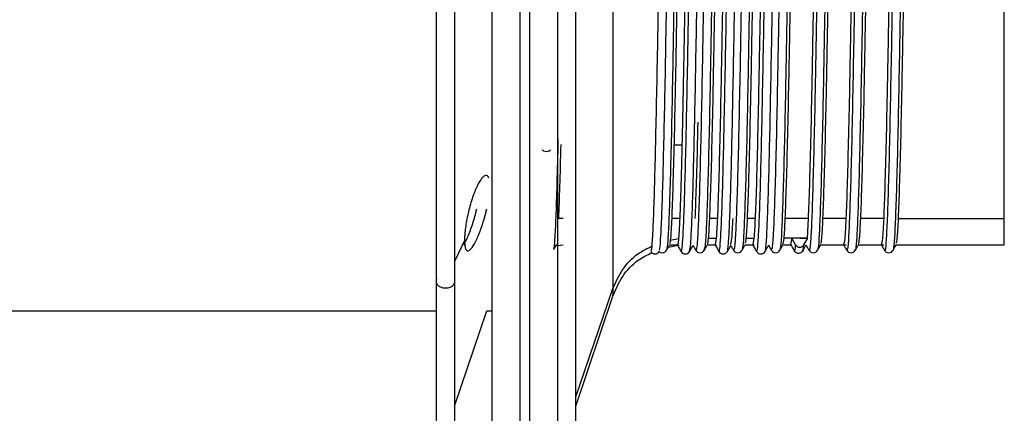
# Model space of a CAD drawing. Header units: inches. Extents: x -0.4 to 3.7, y -5.4 to 6.4.
# Tile 4 of 6: x 1.642 to 3.696, y -0.564 to 0.258. Entities that reach past the tile are written whole.
import ezdxf

# ---------------------------------------------------------------- set-up
doc = ezdxf.new("R2010")
doc.units = ezdxf.units.IN
doc.header["$MEASUREMENT"] = 0

msp = doc.modelspace()

# ---------------------------------------------------------------- linework, layer by layer
at = {"color": 7, "linetype": 'Continuous', "lineweight": 25}
for p, q in [((2.8025, -0.6099), (2.8025, 1.6832)), ((3.0238, -0.0036), (3.0079, -0.0036)), ((2.7763, -0.1567), (2.7669, -0.1567)), ((3.019, -0.1567), (3.0032, -0.1567)), ((3.0978, -0.1567), (3.0819, -0.1567)), ((3.1765, -0.1567), (3.1606, -0.1567)), ((3.2872, -0.1567), (3.2394, -0.1567)), ((3.2872, -0.1567), (3.2848, -0.198)), ((3.366, -0.1567), (3.3181, -0.1567)), ((3.4447, -0.1567), (3.3969, -0.1567)), ((3.4756, -0.1567), (3.6963, -0.1567)), ((2.5704, -0.2025), (2.5496, -0.247)), ((2.9991, -0.2024), (3.0169, -0.1984)), ((3.0795, -0.198), (3.0954, -0.198)), ((3.0954, -0.198), (3.093, -0.2113)), ((3.1582, -0.198), (3.1741, -0.198)), ((3.1741, -0.198), (3.1717, -0.2113)), ((3.2528, -0.198), (3.237, -0.198)), ((3.2528, -0.198), (3.2505, -0.2113)), ((3.2611, -0.212), (3.2529, -0.1979)), ((3.2864, -0.198), (3.2529, -0.1979)), ((3.2703, -0.198), (3.2848, -0.198)), ((3.2782, -0.2121), (3.2864, -0.198)), ((2.7586, -0.2143), (2.7763, -0.2116)), ((2.9957, -0.2164), (3.0179, -0.2116)), ((2.9985, -0.2116), (3.0143, -0.2116)), ((3.0772, -0.2116), (3.0958, -0.2116)), ((3.1493, -0.2199), (3.1492, -0.2202)), ((3.156, -0.2116), (3.1746, -0.2116)), ((3.2103, -0.2206), (3.2101, -0.2207)), ((3.2347, -0.2116), (3.2534, -0.2116)), ((3.2752, -0.225), (3.2756, -0.2241)), ((3.3068, -0.2208), (3.3066, -0.2207)), ((3.3135, -0.2116), (3.3665, -0.2116)), ((3.3678, -0.2203), (3.3676, -0.2198)), ((3.3922, -0.2116), (3.4452, -0.2116)), ((3.4643, -0.2223), (3.4642, -0.2233)), ((3.4709, -0.2116), (3.6963, -0.2116)), ((2.8025, -0.529), (2.8799, -0.3033)), ((2.8025, -0.5488), (2.8799, -0.3189)), ((0.7685, -0.3494), (2.512, -0.3494)), ((2.5496, -0.5488), (2.6168, -0.3494)), ((2.6168, -0.3494), (2.627, -0.3494))]:
    msp.add_line(p, q, dxfattribs=at)
for points, knots in [([(2.6861, -5.0263), (2.6861, -4.9815), (2.6861, -4.8889), (2.6861, -4.714), (2.6861, -4.5028), (2.6861, -4.2666), (2.6861, -4.0111), (2.6861, -3.7415), (2.6861, -3.4377), (2.6861, -3.0983), (2.6861, -2.7445), (2.6861, -2.3818), (2.6861, -2.0158), (2.6861, -1.6257), (2.6861, -1.2132), (2.6861, -0.7803), (2.6861, -0.3298), (2.6861, 0.1349), (2.6861, 0.61), (2.6861, 1.0911), (2.6861, 1.5733), (2.6861, 2.0518), (2.6861, 2.5214), (2.6861, 2.9773), (2.6861, 3.4148), (2.6861, 3.8297), (2.6861, 4.2184), (2.6861, 4.5779), (2.6861, 4.906), (2.6861, 5.2012), (2.6861, 5.4628), (2.6861, 5.6906), (2.6861, 5.8851), (2.6861, 6.0475), (2.6861, 6.1874), (2.6861, 6.3002), (2.6861, 6.3826), (2.6861, 6.4276), (2.6861, 6.4454), (2.6861, 6.4411), (2.6861, 6.4407)], [0, 0, 0, 0, 0.02304, 0.047562, 0.07365, 0.101381, 0.124799, 0.149341, 0.175031, 0.201877, 0.22988, 0.25409, 0.279076, 0.304812, 0.331261, 0.358379, 0.38611, 0.41439, 0.443143, 0.472287, 0.501731, 0.531378, 0.561129, 0.590879, 0.620526, 0.64997, 0.679114, 0.707867, 0.736147, 0.763878, 0.790996, 0.817445, 0.843181, 0.868167, 0.892377, 0.92038, 0.947226, 0.972916, 0.997458, 1, 1, 1, 1]), ([(2.7058, 6.4407), (2.7058, 6.4411), (2.7058, 6.4454), (2.7058, 6.4276), (2.7058, 6.3826), (2.7058, 6.3002), (2.7058, 6.1874), (2.7058, 6.0475), (2.7058, 5.8851), (2.7058, 5.6906), (2.7058, 5.4628), (2.7058, 5.2012), (2.7058, 4.906), (2.7058, 4.5779), (2.7058, 4.2184), (2.7058, 3.8297), (2.7058, 3.4148), (2.7058, 2.9773), (2.7058, 2.5214), (2.7058, 2.0518), (2.7058, 1.5733), (2.7058, 1.0911), (2.7058, 0.61), (2.7058, 0.1349), (2.7058, -0.3298), (2.7058, -0.7803), (2.7058, -1.2132), (2.7058, -1.6257), (2.7058, -2.0158), (2.7058, -2.3818), (2.7058, -2.7445), (2.7058, -3.0983), (2.7058, -3.4377), (2.7058, -3.7415), (2.7058, -4.0111), (2.7058, -4.2666), (2.7058, -4.5028), (2.7058, -4.714), (2.7058, -4.8889), (2.7058, -4.9815), (2.7058, -5.0263)], [0, 0, 0, 0, 0.002542, 0.027084, 0.052774, 0.07962, 0.107623, 0.131833, 0.156819, 0.182555, 0.209004, 0.236122, 0.263853, 0.292133, 0.320886, 0.35003, 0.379474, 0.409121, 0.438871, 0.468622, 0.498269, 0.527713, 0.556857, 0.58561, 0.61389, 0.641621, 0.668739, 0.695188, 0.720924, 0.74591, 0.77012, 0.798123, 0.824969, 0.850659, 0.875201, 0.898619, 0.92635, 0.952438, 0.97696, 1, 1, 1, 1]), ([(2.627, 6.379), (2.627, 6.3806), (2.627, 6.3867), (2.627, 6.3694), (2.627, 6.3239), (2.627, 6.2426), (2.627, 6.1309), (2.627, 5.9924), (2.627, 5.8316), (2.627, 5.639), (2.627, 5.4135), (2.627, 5.1546), (2.627, 4.8623), (2.627, 4.5375), (2.627, 4.1816), (2.627, 3.7968), (2.627, 3.386), (2.627, 2.9529), (2.627, 2.5015), (2.627, 2.0366), (2.627, 1.5629), (2.627, 1.0855), (2.627, 0.6093), (2.627, 0.1389), (2.627, -0.3212), (2.627, -0.7672), (2.627, -1.1957), (2.627, -1.6041), (2.627, -1.9903), (2.627, -2.3527), (2.627, -2.7117), (2.627, -3.0619), (2.627, -3.398), (2.627, -3.6988), (2.627, -3.9657), (2.627, -4.2186), (2.627, -4.4524), (2.627, -4.6615), (2.627, -4.8346), (2.627, -4.9263), (2.627, -4.9707)], [0, 0, 0, 0, 0.008855, 0.033243, 0.058769, 0.085446, 0.113271, 0.137329, 0.162157, 0.187729, 0.214011, 0.240957, 0.268513, 0.296614, 0.325185, 0.354144, 0.383402, 0.412862, 0.442423, 0.471985, 0.501445, 0.530702, 0.559662, 0.588233, 0.616334, 0.643889, 0.670836, 0.697118, 0.72269, 0.747518, 0.771575, 0.799401, 0.826077, 0.851604, 0.875991, 0.899261, 0.926817, 0.952739, 0.977106, 1, 1, 1, 1]), ([(2.7648, -4.9707), (2.7648, -4.9263), (2.7648, -4.8346), (2.7648, -4.6615), (2.7648, -4.4524), (2.7648, -4.2186), (2.7648, -3.9657), (2.7648, -3.6988), (2.7648, -3.398), (2.7648, -3.0619), (2.7648, -2.7117), (2.7648, -2.3527), (2.7648, -1.9903), (2.7648, -1.6041), (2.7648, -1.1957), (2.7648, -0.7672), (2.7648, -0.3212), (2.7648, 0.1389), (2.7648, 0.6093), (2.7648, 1.0855), (2.7648, 1.5629), (2.7648, 2.0366), (2.7648, 2.5015), (2.7648, 2.9529), (2.7648, 3.386), (2.7648, 3.7968), (2.7648, 4.1816), (2.7648, 4.5375), (2.7648, 4.8623), (2.7648, 5.1546), (2.7648, 5.4135), (2.7648, 5.639), (2.7648, 5.8316), (2.7648, 5.9924), (2.7648, 6.1309), (2.7648, 6.2426), (2.7648, 6.3239), (2.7648, 6.3694), (2.7648, 6.3867), (2.7648, 6.3806), (2.7648, 6.379)], [0, 0, 0, 0, 0.022894, 0.047261, 0.073183, 0.100739, 0.124009, 0.148396, 0.173923, 0.200599, 0.228425, 0.252482, 0.27731, 0.302882, 0.329164, 0.356111, 0.383666, 0.411767, 0.440338, 0.469298, 0.498555, 0.528015, 0.557577, 0.587138, 0.616598, 0.645856, 0.674815, 0.703386, 0.731487, 0.759043, 0.785989, 0.812271, 0.837843, 0.862671, 0.886729, 0.914554, 0.941231, 0.966757, 0.991145, 1, 1, 1, 1]), ([(2.5496, 1.6811), (2.5496, 1.6818), (2.5496, 1.6889), (2.5496, 1.6607), (2.5496, 1.594), (2.5496, 1.4822), (2.5496, 1.3352), (2.5496, 1.1573), (2.5496, 0.9555), (2.5496, 0.7377), (2.5496, 0.5121), (2.5496, 0.2873), (2.5496, 0.0727), (2.5496, -0.1264), (2.5496, -0.2364), (2.5496, -0.2914)], [0, 0, 0, 0, 0.008967, 0.091553, 0.174139, 0.256725, 0.339311, 0.421897, 0.504483, 0.58707, 0.669656, 0.752242, 0.834828, 0.917414, 1, 1, 1, 1]), ([(2.512, -0.2832), (2.512, -0.1278), (2.512, 0.0722), (2.512, 0.5108), (2.512, 0.7395), (2.512, 1.158), (2.512, 1.3383), (2.512, 1.5957), (2.512, 1.6669), (2.512, 1.6716)], [0, 0, 0, 0, 0.25, 0.25, 0.5, 0.5, 0.75, 0.75, 1, 1, 1, 1]), ([(2.8799, 1.3889), (2.8799, 1.3889), (2.8799, 1.3889), (2.8799, 1.3644), (2.8799, 1.3087), (2.8799, 1.2132), (2.8799, 1.077), (2.8799, 0.9024), (2.8799, 0.7006), (2.8799, 0.4889), (2.8799, 0.2861), (2.8799, 0.1077), (2.8799, -0.0374), (2.8799, -0.1475), (2.8799, -0.2247), (2.8799, -0.2762), (2.8799, -0.2946), (2.8799, -0.3033)], [0, 0, 0, 0, 0.020023, 0.078291, 0.143437, 0.215369, 0.293391, 0.376074, 0.461302, 0.54653, 0.629213, 0.707234, 0.779166, 0.844313, 0.902581, 0.954293, 1, 1, 1, 1]), ([(2.9591, -0.2244), (2.9597, -0.2242), (2.961, -0.2236), (2.963, -0.1956), (2.9652, -0.1467), (2.9674, -0.0771), (2.9695, 0.0101), (2.9716, 0.113), (2.9738, 0.2287), (2.976, 0.3531), (2.9781, 0.4827), (2.9803, 0.6142), (2.9825, 0.7436), (2.9846, 0.8665), (2.9867, 0.9797), (2.9889, 1.0802), (2.9911, 1.1644), (2.9932, 1.2303), (2.9953, 1.2747), (2.9971, 1.297), (2.9981, 1.2961), (2.9984, 1.2959)], [0, 0, 0, 0, 0.046901, 0.101247, 0.156307, 0.211273, 0.265459, 0.320136, 0.375257, 0.430003, 0.484158, 0.539078, 0.594162, 0.648596, 0.70297, 0.758039, 0.81299, 0.867164, 0.921865, 0.976986, 1, 1, 1, 1]), ([(2.9766, -0.2231), (2.9771, -0.2228), (2.9782, -0.2219), (2.98, -0.1954), (2.9823, -0.1469), (2.9844, -0.0773), (2.9865, 0.0099), (2.9887, 0.1127), (2.9909, 0.2284), (2.993, 0.3528), (2.9951, 0.4824), (2.9973, 0.6139), (2.9995, 0.7434), (3.0016, 0.8663), (3.0037, 0.9795), (3.0059, 1.08), (3.0081, 1.1643), (3.0102, 1.2301), (3.0124, 1.2749), (3.0143, 1.2983), (3.0155, 1.2967), (3.016, 1.2961)], [0, 0, 0, 0, 0.03358, 0.087913, 0.142959, 0.197911, 0.252084, 0.306747, 0.361853, 0.416586, 0.470727, 0.525634, 0.580704, 0.635124, 0.689485, 0.74454, 0.799477, 0.853638, 0.908325, 0.963432, 1, 1, 1, 1]), ([(3.031, 1.2941), (3.0308, 1.295), (3.0299, 1.2999), (3.0282, 1.2835), (3.026, 1.2444), (3.0236, 1.179), (3.0213, 1.0925), (3.019, 0.9872), (3.0167, 0.8667), (3.0143, 0.7347), (3.0121, 0.5963), (3.0098, 0.456), (3.0074, 0.318), (3.0051, 0.1876), (3.0029, 0.0692), (3.0006, -0.0337), (2.9982, -0.1174), (2.9959, -0.1782), (2.9938, -0.2155), (2.9923, -0.2197), (2.9917, -0.2216)], [0, 0, 0, 0, 0.012725, 0.071316, 0.129475, 0.188472, 0.247388, 0.305467, 0.364204, 0.423276, 0.481681, 0.539994, 0.599049, 0.657849, 0.715912, 0.774778, 0.833806, 0.892027, 0.950535, 1, 1, 1, 1]), ([(3.0222, -0.2256), (3.0229, -0.2247), (3.0243, -0.2229), (3.0264, -0.192), (3.0286, -0.1411), (3.0308, -0.0697), (3.0329, 0.0191), (3.035, 0.1232), (3.0372, 0.2398), (3.0394, 0.365), (3.0415, 0.4949), (3.0436, 0.6263), (3.0458, 0.7554), (3.048, 0.8775), (3.0501, 0.9896), (3.0523, 1.0887), (3.0545, 1.1713), (3.0566, 1.2355), (3.0587, 1.2776), (3.0604, 1.298), (3.0614, 1.2965), (3.0616, 1.2961)], [0, 0, 0, 0, 0.054545, 0.108601, 0.163434, 0.218361, 0.272577, 0.32691, 0.381867, 0.436638, 0.490656, 0.545292, 0.600278, 0.654799, 0.708868, 0.763716, 0.818634, 0.872823, 0.927184, 0.982148, 1, 1, 1, 1]), ([(3.0398, -0.2235), (3.0403, -0.2226), (3.0416, -0.2207), (3.0434, -0.1918), (3.0456, -0.1413), (3.0478, -0.0699), (3.0499, 0.0189), (3.0521, 0.123), (3.0543, 0.2396), (3.0565, 0.3647), (3.0585, 0.4947), (3.0607, 0.626), (3.0629, 0.7551), (3.065, 0.8773), (3.0671, 0.9894), (3.0693, 1.0885), (3.0715, 1.1712), (3.0736, 1.2353), (3.0757, 1.2779), (3.0776, 1.2991), (3.0788, 1.2967), (3.0792, 1.2959)], [0, 0, 0, 0, 0.038813, 0.092988, 0.147943, 0.202992, 0.257327, 0.31178, 0.366859, 0.421751, 0.475888, 0.530645, 0.585753, 0.640394, 0.694583, 0.749552, 0.804591, 0.858901, 0.913382, 0.968468, 1, 1, 1, 1]), ([(3.0919, 1.2955), (3.0919, 1.2956), (3.0911, 1.298), (3.0896, 1.279), (3.0873, 1.2373), (3.085, 1.1688), (3.0826, 1.0797), (3.0804, 0.9722), (3.0781, 0.8499), (3.0757, 0.7168), (3.0735, 0.5779), (3.0712, 0.4376), (3.0688, 0.3003), (3.0665, 0.1713), (3.0643, 0.0547), (3.0619, -0.0459), (3.0596, -0.1268), (3.0573, -0.1847), (3.055, -0.2202), (3.0535, -0.2222), (3.0527, -0.2232)], [0, 0, 0, 0, 0.001438, 0.059986, 0.118354, 0.177497, 0.236425, 0.294582, 0.353519, 0.412658, 0.471013, 0.529576, 0.588754, 0.647543, 0.705739, 0.764784, 0.823855, 0.882077, 0.940817, 1, 1, 1, 1]), ([(3.1098, 1.2933), (3.1095, 1.2945), (3.1084, 1.2988), (3.1066, 1.2798), (3.1044, 1.237), (3.102, 1.1687), (3.0997, 1.0794), (3.0975, 0.9719), (3.0951, 0.8496), (3.0928, 0.7165), (3.0905, 0.5777), (3.0882, 0.4374), (3.0859, 0.3001), (3.0836, 0.1711), (3.0813, 0.0545), (3.079, -0.046), (3.0766, -0.127), (3.0744, -0.1845), (3.0723, -0.2176), (3.071, -0.2198), (3.0704, -0.2207)], [0, 0, 0, 0, 0.020531, 0.078994, 0.137277, 0.196333, 0.255175, 0.313247, 0.372098, 0.431151, 0.48942, 0.547898, 0.606989, 0.665692, 0.723803, 0.782761, 0.841746, 0.899883, 0.958537, 1, 1, 1, 1]), ([(3.101, -0.223), (3.1013, -0.2241), (3.1023, -0.2279), (3.1039, -0.211), (3.1061, -0.1732), (3.1083, -0.1128), (3.1105, -0.0337), (3.1125, 0.062), (3.1147, 0.1718), (3.1169, 0.2927), (3.119, 0.4203), (3.1211, 0.5513), (3.1233, 0.6822), (3.1255, 0.8087), (3.1276, 0.9269), (3.1298, 1.0338), (3.132, 1.1263), (3.1341, 1.2013), (3.1362, 1.2561), (3.1383, 1.2907), (3.1397, 1.2954), (3.1404, 1.2976)], [0, 0, 0, 0, 0.021428, 0.075677, 0.130202, 0.185284, 0.240109, 0.294223, 0.349029, 0.404115, 0.458667, 0.512895, 0.567889, 0.622883, 0.677112, 0.731663, 0.78675, 0.841556, 0.89567, 0.950495, 1, 1, 1, 1]), ([(3.1186, -0.2244), (3.1187, -0.2247), (3.1195, -0.2272), (3.121, -0.2106), (3.1231, -0.1734), (3.1253, -0.1129), (3.1275, -0.0339), (3.1296, 0.0618), (3.1317, 0.1715), (3.1339, 0.2924), (3.1361, 0.42), (3.1382, 0.551), (3.1404, 0.6819), (3.1426, 0.8085), (3.1447, 0.9267), (3.1468, 1.0336), (3.149, 1.1262), (3.1512, 1.2009), (3.1533, 1.2567), (3.1554, 1.2892), (3.157, 1.3024), (3.1578, 1.2978), (3.158, 1.2971)], [0, 0, 0, 0, 0.007517, 0.061763, 0.116285, 0.171365, 0.226187, 0.280298, 0.335101, 0.390184, 0.444733, 0.498959, 0.55395, 0.608941, 0.663167, 0.717715, 0.772799, 0.827602, 0.881713, 0.936535, 0.991615, 1, 1, 1, 1]), ([(3.1709, 1.2938), (3.1707, 1.2943), (3.1697, 1.2966), (3.1681, 1.2752), (3.1658, 1.2295), (3.1634, 1.1581), (3.1611, 1.0663), (3.1589, 0.9566), (3.1565, 0.8326), (3.1542, 0.6985), (3.1519, 0.5592), (3.1496, 0.4191), (3.1473, 0.2825), (3.145, 0.155), (3.1427, 0.0403), (3.1404, -0.0578), (3.138, -0.1359), (3.1358, -0.1905), (3.1336, -0.2213), (3.1322, -0.2214), (3.1316, -0.2214)], [0, 0, 0, 0, 0.0145824, 0.0728813, 0.1313026, 0.1903773, 0.2491036, 0.3071877, 0.3661123, 0.4251041, 0.4832541, 0.5418589, 0.6009453, 0.6595103, 0.7176883, 0.7766968, 0.8355979, 0.8936705, 0.9524298, 1, 1, 1, 1]), ([(3.1885, 1.293), (3.1881, 1.2942), (3.187, 1.2975), (3.1851, 1.2755), (3.1828, 1.2292), (3.1805, 1.1579), (3.1781, 1.0661), (3.1759, 0.9564), (3.1736, 0.8324), (3.1712, 0.6982), (3.169, 0.5589), (3.1667, 0.4188), (3.1643, 0.2823), (3.162, 0.1547), (3.1598, 0.0401), (3.1574, -0.058), (3.1551, -0.1362), (3.1528, -0.1902), (3.1509, -0.219), (3.1497, -0.2197), (3.1493, -0.2199)], [0, 0, 0, 0, 0.02856, 0.087113, 0.145789, 0.205122, 0.264105, 0.322443, 0.381624, 0.440874, 0.499278, 0.558138, 0.617483, 0.676303, 0.734736, 0.794002, 0.85316, 0.911486, 0.970502, 1, 1, 1, 1]), ([(3.1797, -0.224), (3.1803, -0.224), (3.1816, -0.2241), (3.1836, -0.1974), (3.1858, -0.1498), (3.188, -0.081), (3.1901, 0.0055), (3.1922, 0.1075), (3.1944, 0.2225), (3.1966, 0.3467), (3.1987, 0.4762), (3.2008, 0.6075), (3.203, 0.7373), (3.2052, 0.8606), (3.2073, 0.9743), (3.2094, 1.0754), (3.2116, 1.1607), (3.2138, 1.2275), (3.2159, 1.273), (3.2177, 1.2965), (3.2188, 1.296), (3.2191, 1.2958)], [0, 0, 0, 0, 0.044424, 0.098534, 0.153386, 0.208449, 0.262908, 0.317195, 0.372212, 0.427158, 0.481326, 0.535945, 0.59103, 0.645765, 0.699879, 0.754749, 0.809806, 0.864236, 0.91855, 0.973576, 1, 1, 1, 1]), ([(3.1973, -0.2229), (3.1977, -0.2228), (3.1989, -0.2224), (3.2006, -0.1972), (3.2028, -0.15), (3.205, -0.0812), (3.2071, 0.0053), (3.2092, 0.1073), (3.2114, 0.2223), (3.2136, 0.3465), (3.2157, 0.4759), (3.2179, 0.6073), (3.2201, 0.737), (3.2222, 0.8604), (3.2243, 0.9741), (3.2265, 1.0752), (3.2287, 1.1605), (3.2308, 1.2273), (3.2329, 1.2732), (3.2349, 1.2979), (3.2362, 1.2968), (3.2367, 1.2964)], [0, 0, 0, 0, 0.0302943, 0.0844163, 0.1392814, 0.1943569, 0.2488286, 0.3031283, 0.3581576, 0.4131167, 0.4672962, 0.5219279, 0.5770256, 0.631773, 0.6859002, 0.7407826, 0.7958521, 0.8502949, 0.9046207, 0.9596594, 1, 1, 1, 1]), ([(3.2672, 1.2932), (3.2668, 1.2941), (3.2655, 1.2962), (3.2635, 1.2708), (3.2612, 1.2211), (3.2589, 1.1468), (3.2566, 1.0524), (3.2543, 0.9406), (3.252, 0.8149), (3.2496, 0.6799), (3.2474, 0.5402), (3.2451, 0.4003), (3.2427, 0.2647), (3.2404, 0.1386), (3.2382, 0.0259), (3.2358, -0.0696), (3.2335, -0.1449), (3.2313, -0.1956), (3.2294, -0.2214), (3.2283, -0.2205), (3.2279, -0.2202)], [0, 0, 0, 0, 0.03643, 0.094613, 0.153183, 0.212274, 0.270884, 0.329039, 0.388035, 0.446965, 0.505054, 0.563785, 0.622865, 0.681291, 0.739595, 0.798652, 0.857468, 0.915535, 0.974398, 1, 1, 1, 1]), ([(3.346, 1.2939), (3.3454, 1.2941), (3.344, 1.2948), (3.342, 1.2656), (3.3397, 1.2125), (3.3373, 1.1354), (3.335, 1.0384), (3.3328, 0.9246), (3.3304, 0.7973), (3.3281, 0.6614), (3.3259, 0.5214), (3.3235, 0.3818), (3.3212, 0.2472), (3.3189, 0.1228), (3.3166, 0.0121), (3.3143, -0.0809), (3.3119, -0.1533), (3.3097, -0.2003), (3.308, -0.2228), (3.307, -0.2211), (3.3068, -0.2208)], [0, 0, 0, 0, 0.044668, 0.103046, 0.162019, 0.221383, 0.28013, 0.338667, 0.397992, 0.457114, 0.515453, 0.574566, 0.633894, 0.692445, 0.751177, 0.810539, 0.869524, 0.927896, 0.987119, 1, 1, 1, 1]), ([(3.4247, 1.295), (3.424, 1.2944), (3.4226, 1.2932), (3.4204, 1.26), (3.4181, 1.2035), (3.4157, 1.1235), (3.4135, 1.0242), (3.4112, 0.9083), (3.4088, 0.7796), (3.4065, 0.6429), (3.4043, 0.5027), (3.4019, 0.3634), (3.3996, 0.23), (3.3973, 0.1072), (3.395, -0.0014), (3.3927, -0.0917), (3.3904, -0.1612), (3.3881, -0.2049), (3.3864, -0.2248), (3.3855, -0.222), (3.3854, -0.2216)], [0, 0, 0, 0, 0.05245, 0.110479, 0.169246, 0.228268, 0.286547, 0.34492, 0.403958, 0.462661, 0.520708, 0.57959, 0.638554, 0.696679, 0.755237, 0.814289, 0.872833, 0.930968, 0.989937, 1, 1, 1, 1]), ([(3.0032, -0.1567), (3.004, -0.1358), (3.0056, -0.0938), (3.0081, 0.0006), (3.0106, 0.1136), (3.013, 0.2433), (3.0155, 0.3842), (3.018, 0.531), (3.0203, 0.6779), (3.0229, 0.8195), (3.0254, 0.9502), (3.0277, 1.0649), (3.0302, 1.1592), (3.0327, 1.2304), (3.0351, 1.2716), (3.0368, 1.2889), (3.0377, 1.2841), (3.0377, 1.2839)], [0, 0, 0, 0, 0.0709404, 0.1427069, 0.2139164, 0.2846151, 0.3563263, 0.427757, 0.4983341, 0.5699343, 0.6415321, 0.7121081, 0.7835423, 0.8552519, 0.9259474, 0.9971614, 1, 1, 1, 1]), ([(3.0532, 1.2803), (3.053, 1.2811), (3.0517, 1.287), (3.0492, 1.2459), (3.046, 1.1565), (3.0425, 1.0184), (3.0393, 0.8466), (3.0358, 0.6531), (3.0325, 0.4496), (3.0303, 0.3219), (3.0292, 0.2581)], [0, 0, 0, 0, 0.024213, 0.164283, 0.302735, 0.443077, 0.581566, 0.721581, 0.860898, 1, 1, 1, 1]), ([(3.0819, -0.1567), (3.0827, -0.1358), (3.0843, -0.0938), (3.0869, 0.0006), (3.0893, 0.1136), (3.0917, 0.2433), (3.0942, 0.3842), (3.0967, 0.531), (3.0991, 0.6779), (3.1016, 0.8195), (3.1041, 0.9502), (3.1065, 1.0649), (3.109, 1.1592), (3.1115, 1.2304), (3.1139, 1.2716), (3.1155, 1.2889), (3.1164, 1.2841), (3.1164, 1.2839)], [0, 0, 0, 0, 0.07094, 0.142707, 0.213916, 0.284615, 0.356326, 0.427757, 0.498334, 0.569934, 0.641532, 0.712108, 0.783542, 0.855252, 0.925947, 0.997161, 1, 1, 1, 1]), ([(3.132, 1.2825), (3.1313, 1.2798), (3.1297, 1.2739), (3.1273, 1.23), (3.1249, 1.1604), (3.1224, 1.066), (3.1199, 0.9514), (3.1176, 0.821), (3.1151, 0.6795), (3.1125, 0.5325), (3.1102, 0.3858), (3.1077, 0.2448), (3.1052, 0.1149), (3.1028, 0.0013), (3.1003, -0.0913), (3.0978, -0.1619), (3.0962, -0.186), (3.0954, -0.198)], [0, 0, 0, 0, 0.059136, 0.126326, 0.193033, 0.260696, 0.328095, 0.394687, 0.462246, 0.529802, 0.596393, 0.663795, 0.731457, 0.798161, 0.865355, 0.93307, 1, 1, 1, 1]), ([(3.1606, -0.1567), (3.1615, -0.1358), (3.1631, -0.0938), (3.1656, 0.0006), (3.1681, 0.1136), (3.1704, 0.2433), (3.173, 0.3842), (3.1755, 0.531), (3.1778, 0.6779), (3.1803, 0.8195), (3.1828, 0.9502), (3.1852, 1.0649), (3.1877, 1.1592), (3.1902, 1.2304), (3.1926, 1.2716), (3.1943, 1.2889), (3.1951, 1.2841), (3.1952, 1.2839)], [0, 0, 0, 0, 0.0709404, 0.1427069, 0.2139164, 0.2846151, 0.3563263, 0.427757, 0.4983341, 0.5699343, 0.6415321, 0.7121081, 0.7835423, 0.8552519, 0.9259474, 0.9971614, 1, 1, 1, 1]), ([(3.2108, 1.2827), (3.21, 1.2799), (3.2084, 1.274), (3.2061, 1.23), (3.2037, 1.1604), (3.2012, 1.066), (3.1987, 0.9514), (3.1963, 0.821), (3.1938, 0.6795), (3.1913, 0.5325), (3.1889, 0.3858), (3.1864, 0.2448), (3.1839, 0.1149), (3.1815, 0.0013), (3.1791, -0.0913), (3.1765, -0.1619), (3.1749, -0.186), (3.1741, -0.198)], [0, 0, 0, 0, 0.059791, 0.126933, 0.193595, 0.261211, 0.328562, 0.395108, 0.46262, 0.530129, 0.596674, 0.664029, 0.731643, 0.798301, 0.865449, 0.933116, 1, 1, 1, 1]), ([(3.2495, 1.2932), (3.2492, 1.2934), (3.2482, 1.2945), (3.2465, 1.2704), (3.2442, 1.2213), (3.2418, 1.147), (3.2395, 1.0526), (3.2373, 0.9408), (3.2349, 0.8152), (3.2326, 0.6802), (3.2304, 0.5405), (3.228, 0.4005), (3.2257, 0.2649), (3.2234, 0.1389), (3.2211, 0.0262), (3.2188, -0.0695), (3.2164, -0.1447), (3.2142, -0.1959), (3.2121, -0.2228), (3.2108, -0.2212), (3.2103, -0.2206)], [0, 0, 0, 0, 0.01786, 0.076319, 0.135167, 0.194539, 0.253426, 0.311857, 0.371134, 0.430343, 0.488708, 0.547717, 0.607077, 0.665781, 0.724361, 0.783699, 0.842794, 0.901136, 0.960279, 1, 1, 1, 1]), ([(3.2394, -0.1567), (3.2402, -0.1358), (3.2418, -0.0938), (3.2443, 0.0006), (3.2468, 0.1136), (3.2492, 0.2433), (3.2517, 0.3842), (3.2542, 0.531), (3.2566, 0.6779), (3.2591, 0.8195), (3.2616, 0.9502), (3.264, 1.0649), (3.2664, 1.1592), (3.269, 1.2304), (3.2714, 1.2716), (3.273, 1.2889), (3.2739, 1.2841), (3.2739, 1.2839)], [0, 0, 0, 0, 0.07094, 0.142707, 0.213916, 0.284615, 0.356326, 0.427757, 0.498334, 0.569934, 0.641532, 0.712108, 0.783542, 0.855252, 0.925947, 0.997161, 1, 1, 1, 1]), ([(3.3215, 1.2834), (3.3207, 1.2804), (3.3191, 1.2742), (3.3168, 1.2295), (3.3143, 1.1595), (3.3118, 1.0648), (3.3094, 0.9502), (3.3069, 0.8195), (3.3044, 0.6779), (3.302, 0.531), (3.2995, 0.3842), (3.297, 0.2433), (3.2946, 0.1136), (3.2922, 0.0006), (3.2896, -0.0938), (3.288, -0.1358), (3.2872, -0.1567)], [0, 0, 0, 0, 0.067161, 0.138386, 0.210631, 0.282594, 0.353696, 0.42583, 0.49796, 0.569062, 0.641028, 0.713271, 0.784493, 0.856237, 0.928537, 1, 1, 1, 1]), ([(3.3284, 1.293), (3.328, 1.293), (3.3268, 1.2931), (3.3249, 1.2654), (3.3226, 1.2127), (3.3203, 1.1355), (3.318, 1.0386), (3.3157, 0.9248), (3.3134, 0.7976), (3.311, 0.6617), (3.3088, 0.5217), (3.3065, 0.3821), (3.3041, 0.2475), (3.3019, 0.123), (3.2996, 0.0123), (3.2972, -0.0807), (3.2949, -0.153), (3.2927, -0.2008), (3.2907, -0.2242), (3.2895, -0.2213), (3.2891, -0.2202)], [0, 0, 0, 0, 0.03023, 0.088346, 0.147054, 0.20615, 0.264633, 0.322907, 0.381965, 0.440821, 0.498898, 0.557744, 0.616806, 0.675093, 0.733561, 0.792656, 0.851376, 0.909486, 0.968442, 1, 1, 1, 1]), ([(3.3181, -0.1567), (3.3189, -0.1358), (3.3205, -0.0938), (3.3231, 0.0006), (3.3255, 0.1136), (3.3279, 0.2433), (3.3304, 0.3842), (3.3329, 0.531), (3.3353, 0.6779), (3.3378, 0.8195), (3.3403, 0.9502), (3.3427, 1.0649), (3.3452, 1.1592), (3.3477, 1.2304), (3.3501, 1.2716), (3.3518, 1.2889), (3.3526, 1.2841), (3.3527, 1.2839)], [0, 0, 0, 0, 0.07094, 0.142707, 0.213916, 0.284615, 0.356326, 0.427757, 0.498334, 0.569934, 0.641532, 0.712108, 0.783542, 0.855252, 0.925947, 0.997161, 1, 1, 1, 1]), ([(3.4001, 1.2826), (3.3994, 1.2797), (3.3978, 1.2735), (3.3955, 1.2294), (3.393, 1.1595), (3.3905, 1.0648), (3.3882, 0.9502), (3.3857, 0.8195), (3.3831, 0.6779), (3.3808, 0.531), (3.3783, 0.3842), (3.3758, 0.2433), (3.3734, 0.1136), (3.3709, 0.0006), (3.3684, -0.0938), (3.3668, -0.1358), (3.366, -0.1567)], [0, 0, 0, 0, 0.063326, 0.134844, 0.207386, 0.279644, 0.351039, 0.423469, 0.495896, 0.56729, 0.639552, 0.712092, 0.783607, 0.855646, 0.928243, 1, 1, 1, 1]), ([(3.4071, 1.2933), (3.4066, 1.2927), (3.4053, 1.2912), (3.4034, 1.2598), (3.4011, 1.2037), (3.3987, 1.1237), (3.3964, 1.0244), (3.3942, 0.9086), (3.3918, 0.7799), (3.3895, 0.6432), (3.3872, 0.503), (3.3849, 0.3637), (3.3825, 0.2302), (3.3803, 0.1074), (3.378, -0.0012), (3.3756, -0.0916), (3.3733, -0.161), (3.3711, -0.2053), (3.3692, -0.2255), (3.3681, -0.2215), (3.3678, -0.2203)], [0, 0, 0, 0, 0.038176, 0.096248, 0.155057, 0.214122, 0.272444, 0.330859, 0.389941, 0.448687, 0.506776, 0.565701, 0.624708, 0.682876, 0.741476, 0.800572, 0.859159, 0.917336, 0.976348, 1, 1, 1, 1]), ([(3.3969, -0.1567), (3.3977, -0.1358), (3.3993, -0.0938), (3.4018, 0.0006), (3.4043, 0.1136), (3.4067, 0.2433), (3.4092, 0.3842), (3.4117, 0.531), (3.414, 0.6779), (3.4166, 0.8195), (3.4191, 0.9502), (3.4214, 1.0649), (3.4239, 1.1592), (3.4264, 1.2304), (3.4288, 1.2716), (3.4305, 1.2889), (3.4314, 1.2841), (3.4314, 1.2839)], [0, 0, 0, 0, 0.0709404, 0.1427069, 0.2139164, 0.2846151, 0.3563263, 0.427757, 0.4983341, 0.5699343, 0.6415321, 0.7121081, 0.7835423, 0.8552519, 0.9259474, 0.9971614, 1, 1, 1, 1]), ([(3.4841, 1.2861), (3.4841, 1.286), (3.4833, 1.2826), (3.4818, 1.2524), (3.4795, 1.1946), (3.4771, 1.1114), (3.4749, 1.0099), (3.4726, 0.8921), (3.4702, 0.762), (3.4679, 0.6246), (3.4657, 0.4843), (3.4633, 0.3454), (3.461, 0.2132), (3.4587, 0.092), (3.4564, -0.0144), (3.4541, -0.1021), (3.4518, -0.1685), (3.4495, -0.2092), (3.4477, -0.2267), (3.4467, -0.2219), (3.4465, -0.2209)], [0, 0, 0, 0, 0.0018403, 0.0625997, 0.1242203, 0.1859675, 0.2468509, 0.3081142, 0.3699371, 0.4312698, 0.4921044, 0.5538224, 0.6154842, 0.6762636, 0.737698, 0.7995111, 0.8606542, 0.9216388, 0.9834228, 1, 1, 1, 1]), ([(3.5015, 1.2876), (3.5014, 1.2871), (3.5005, 1.2837), (3.4989, 1.2527), (3.4965, 1.1944), (3.4942, 1.1113), (3.4919, 1.0096), (3.4896, 0.8918), (3.4873, 0.7617), (3.485, 0.6243), (3.4827, 0.484), (3.4804, 0.3452), (3.478, 0.2129), (3.4758, 0.0918), (3.4735, -0.0145), (3.4711, -0.1024), (3.4688, -0.1679), (3.4666, -0.211), (3.4651, -0.2186), (3.4643, -0.2223)], [0, 0, 0, 0, 0.010948, 0.0723862, 0.1346953, 0.1971323, 0.2586959, 0.3206437, 0.3831573, 0.4451753, 0.5066895, 0.5690971, 0.6314479, 0.6929063, 0.7550271, 0.8175308, 0.879357, 0.941023, 1, 1, 1, 1]), ([(3.4756, -0.1567), (3.4764, -0.1358), (3.478, -0.0938), (3.4806, 0.0006), (3.483, 0.1136), (3.4854, 0.2432), (3.4879, 0.3842), (3.4904, 0.5309), (3.4928, 0.6778), (3.4953, 0.8194), (3.4978, 0.9501), (3.5002, 1.0646), (3.5027, 1.1596), (3.5052, 1.2286), (3.507, 1.2674), (3.5081, 1.2729), (3.5084, 1.2743)], [0, 0, 0, 0, 0.074597, 0.1500627, 0.2249431, 0.2992856, 0.3746929, 0.4498063, 0.524021, 0.5993113, 0.6746003, 0.7488144, 0.8239296, 0.8993361, 0.973677, 1, 1, 1, 1]), ([(3.6963, -0.1567), (3.6963, -0.1357), (3.6963, -0.0938), (3.6963, 0.0006), (3.6963, 0.1136), (3.6963, 0.2433), (3.6963, 0.3842), (3.6963, 0.531), (3.6963, 0.6779), (3.6963, 0.8195), (3.6963, 0.9501), (3.6963, 1.0649), (3.6963, 1.1592), (3.6963, 1.2304), (3.6963, 1.2716), (3.6963, 1.2889), (3.6963, 1.2841), (3.6963, 1.2839)], [0, 0, 0, 0, 0.071241, 0.142483, 0.213724, 0.284966, 0.356207, 0.427448, 0.49869, 0.569931, 0.641172, 0.712414, 0.783655, 0.854897, 0.926138, 0.997379, 1, 1, 1, 1]), ([(3.4772, 1.2722), (3.477, 1.2713), (3.476, 1.2659), (3.4743, 1.2283), (3.4718, 1.1598), (3.4693, 1.0647), (3.4669, 0.9502), (3.4644, 0.8195), (3.4619, 0.6779), (3.4595, 0.531), (3.457, 0.3842), (3.4545, 0.2433), (3.4521, 0.1136), (3.4497, 0.0006), (3.4471, -0.0938), (3.4455, -0.1358), (3.4447, -0.1567)], [0, 0, 0, 0, 0.0161613, 0.0912804, 0.1674751, 0.2433719, 0.3183616, 0.3944385, 0.4705127, 0.5455013, 0.6214018, 0.6975949, 0.7727105, 0.848377, 0.9246299, 1, 1, 1, 1]), ([(3.0292, 0.2581), (3.0291, 0.2526), (3.0288, 0.2416), (3.0285, 0.2253), (3.0282, 0.2092), (3.0279, 0.1933), (3.0276, 0.1775), (3.0273, 0.1619), (3.027, 0.1466), (3.0267, 0.1315), (3.0264, 0.1166), (3.0261, 0.102), (3.0258, 0.0876), (3.0256, 0.0735), (3.0253, 0.0598), (3.025, 0.0463), (3.0247, 0.0331), (3.0244, 0.0202), (3.0241, 0.0075), (3.0239, -0.0049), (3.0236, -0.017), (3.0233, -0.0289), (3.0229, -0.0424), (3.0225, -0.0575), (3.0221, -0.0741), (3.0216, -0.0902), (3.0211, -0.1058), (3.0206, -0.1208), (3.0201, -0.1351), (3.0196, -0.1485), (3.0191, -0.161), (3.0185, -0.1723), (3.018, -0.1825), (3.0174, -0.1914), (3.0171, -0.1961), (3.0169, -0.1984)], [0, 0, 0, 0, 0.023829, 0.047686, 0.071564, 0.095456, 0.119357, 0.143259, 0.167154, 0.191037, 0.214901, 0.238738, 0.262543, 0.286308, 0.310027, 0.333693, 0.357301, 0.380861, 0.404498, 0.428233, 0.452061, 0.475973, 0.499965, 0.536102, 0.573341, 0.611662, 0.651045, 0.691461, 0.732879, 0.775262, 0.818568, 0.862749, 0.907754, 0.953525, 1, 1, 1, 1]), ([(3.0568, 0.0445), (3.0565, 0.0307), (3.0554, -0.0216), (3.0534, -0.0931), (3.0518, -0.1356), (3.051, -0.1567)], [0, 0, 0, 0, 0.152038, 0.578488, 1, 1, 1, 1]), ([(2.7653, 0.0087), (2.7645, -0.0251), (2.7637, -0.0559), (2.7621, -0.1103), (2.7614, -0.1338), (2.7602, -0.1629), (2.7599, -0.1716), (2.7591, -0.1871), (2.7587, -0.1939), (2.7576, -0.2113), (2.7568, -0.2188), (2.756, -0.2219)], [0, 0, 0, 0, 0.25, 0.25, 0.5, 0.5, 0.625, 0.625, 0.75, 0.75, 1, 1, 1, 1]), ([(2.7497, -0.014), (2.7494, -0.0143), (2.7489, -0.0149), (2.7477, -0.0157), (2.7454, -0.017), (2.7412, -0.0178), (2.7367, -0.0168), (2.734, -0.0152), (2.7331, -0.0143), (2.7327, -0.0138)], [0, 0, 0, 0, 0.077401, 0.154454, 0.233189, 0.50011, 0.767031, 0.882776, 1, 1, 1, 1]), ([(2.7669, -0.1567), (2.7678, -0.1362), (2.7693, -0.0962), (2.7709, -0.0331), (2.7717, -0.0024)], [0, 0, 0, 0, 0.5150517, 1, 1, 1, 1]), ([(2.6211, -0.072), (2.6208, -0.0715), (2.6203, -0.0703), (2.6195, -0.069), (2.6185, -0.068), (2.6174, -0.0673), (2.6162, -0.0669), (2.6141, -0.0669), (2.6108, -0.0684), (2.6061, -0.0731), (2.601, -0.0808), (2.5959, -0.0906), (2.5909, -0.1024), (2.586, -0.1161), (2.5816, -0.1308), (2.5777, -0.1464), (2.5746, -0.1617), (2.5724, -0.1752), (2.5712, -0.1861), (2.5705, -0.1949), (2.5704, -0.2), (2.5704, -0.2025)], [0, 0, 0, 0, 0.022456, 0.045435, 0.068947, 0.092999, 0.117599, 0.142753, 0.209278, 0.285357, 0.356888, 0.428078, 0.499546, 0.570935, 0.645494, 0.713743, 0.786902, 0.856822, 0.905027, 0.952726, 1, 1, 1, 1]), ([(2.5686, -0.2116), (2.5707, -0.2081), (2.5761, -0.1992), (2.5852, -0.1754), (2.5923, -0.1525), (2.5953, -0.1396), (2.5959, -0.1369)], [0, 0, 0, 0, 0.227397, 0.56841, 0.909538, 1, 1, 1, 1]), ([(2.5704, -0.2025), (2.5705, -0.2059), (2.5707, -0.2128), (2.5722, -0.2197), (2.5745, -0.2239), (2.5788, -0.2252), (2.5858, -0.2192), (2.5958, -0.2014), (2.606, -0.1756), (2.6131, -0.1526), (2.616, -0.1397), (2.6166, -0.137)], [0, 0, 0, 0, 0.079537, 0.160242, 0.238466, 0.320292, 0.479596, 0.63903, 0.798589, 0.958269, 1, 1, 1, 1]), ([(2.9987, -0.209), (2.9994, -0.2071), (3.0009, -0.2029), (3.0024, -0.1731), (3.0032, -0.1567)], [0, 0, 0, 0, 0.449288, 1, 1, 1, 1]), ([(3.0773, -0.2096), (3.078, -0.2077), (3.0796, -0.2035), (3.0811, -0.1731), (3.0819, -0.1567)], [0, 0, 0, 0, 0.463753, 1, 1, 1, 1]), ([(3.1297, -0.1567), (3.1289, -0.1729), (3.1274, -0.2048), (3.1257, -0.209), (3.1249, -0.2111)], [0, 0, 0, 0, 0.5072158, 1, 1, 1, 1]), ([(3.1563, -0.2086), (3.1569, -0.2068), (3.1584, -0.2025), (3.1598, -0.1732), (3.1606, -0.1567)], [0, 0, 0, 0, 0.440687, 1, 1, 1, 1]), ([(3.2348, -0.2098), (3.2355, -0.2079), (3.2371, -0.2037), (3.2386, -0.173), (3.2394, -0.1567)], [0, 0, 0, 0, 0.467992, 1, 1, 1, 1]), ([(3.3138, -0.2084), (3.3144, -0.2066), (3.3159, -0.2024), (3.3173, -0.1732), (3.3181, -0.1567)], [0, 0, 0, 0, 0.436533, 1, 1, 1, 1]), ([(3.366, -0.1567), (3.3652, -0.1729), (3.3636, -0.2048), (3.3619, -0.209), (3.3611, -0.2111)], [0, 0, 0, 0, 0.507216, 1, 1, 1, 1]), ([(3.3922, -0.2099), (3.393, -0.2079), (3.3945, -0.2037), (3.3961, -0.173), (3.3969, -0.1567)], [0, 0, 0, 0, 0.469261, 1, 1, 1, 1]), ([(3.4447, -0.1567), (3.4439, -0.1729), (3.4423, -0.2048), (3.4407, -0.209), (3.4399, -0.2111)], [0, 0, 0, 0, 0.507216, 1, 1, 1, 1]), ([(3.4713, -0.2084), (3.4719, -0.2065), (3.4734, -0.2023), (3.4748, -0.1732), (3.4756, -0.1567)], [0, 0, 0, 0, 0.43477, 1, 1, 1, 1]), ([(3.6963, -0.2111), (3.6963, -0.209), (3.6963, -0.2049), (3.6963, -0.173), (3.6963, -0.1567)], [0, 0, 0, 0, 0.490632, 1, 1, 1, 1]), ([(3.0169, -0.1984), (3.0164, -0.2036), (3.0156, -0.2126), (3.0147, -0.2113), (3.0143, -0.2107)], [0, 0, 0, 0, 0.561455, 1, 1, 1, 1]), ([(2.7568, -0.2211), (2.7576, -0.2197), (2.7596, -0.2162), (2.7616, -0.2128), (2.7628, -0.2107)], [0, 0, 0, 0, 0.39974, 1, 1, 1, 1]), ([(2.8799, -0.3033), (2.8858, -0.2899), (2.898, -0.2625), (2.9275, -0.2311), (2.952, -0.2191), (2.9626, -0.2139)], [0, 0, 0, 0, 0.351541, 0.7207763, 1, 1, 1, 1]), ([(2.959, -0.2256), (2.96, -0.227), (2.962, -0.2297), (2.9679, -0.2315), (2.9737, -0.2297), (2.9757, -0.227), (2.9767, -0.2256)], [0, 0, 0, 0, 0.246706, 0.500513, 0.754067, 1, 1, 1, 1]), ([(2.9765, -0.2259), (2.9768, -0.2263), (2.9782, -0.2279), (2.983, -0.2291), (2.9887, -0.2274), (2.9908, -0.2246), (2.9918, -0.2233)], [0, 0, 0, 0, 0.083343, 0.391466, 0.699725, 1, 1, 1, 1]), ([(2.9918, -0.2233), (2.993, -0.2212), (2.9953, -0.2172), (2.9976, -0.2132), (2.9987, -0.2113)], [0, 0, 0, 0, 0.523381, 1, 1, 1, 1]), ([(3.0139, -0.2113), (3.0153, -0.2137), (3.018, -0.2185), (3.0208, -0.2233), (3.0222, -0.2256)], [0, 0, 0, 0, 0.499998, 1, 1, 1, 1]), ([(3.0222, -0.2256), (3.0232, -0.227), (3.0252, -0.2297), (3.0311, -0.2315), (3.0369, -0.2297), (3.0389, -0.227), (3.0399, -0.2256)], [0, 0, 0, 0, 0.246601, 0.5003547, 0.7539334, 1, 1, 1, 1]), ([(3.0399, -0.2256), (3.0413, -0.2233), (3.0438, -0.219), (3.0463, -0.2147), (3.0474, -0.2128)], [0, 0, 0, 0, 0.556767, 1, 1, 1, 1]), ([(3.047, -0.2134), (3.0477, -0.2146), (3.0496, -0.2179), (3.0515, -0.2212), (3.0527, -0.2233)], [0, 0, 0, 0, 0.3634926, 1, 1, 1, 1]), ([(3.0527, -0.2233), (3.0537, -0.2246), (3.0558, -0.2273), (3.0616, -0.2291), (3.0675, -0.2273), (3.0695, -0.2246), (3.0705, -0.2233)], [0, 0, 0, 0, 0.246464, 0.499779, 0.753203, 1, 1, 1, 1]), ([(3.0704, -0.2234), (3.0716, -0.2213), (3.074, -0.2172), (3.0764, -0.213), (3.0777, -0.2109)], [0, 0, 0, 0, 0.500002, 1, 1, 1, 1]), ([(3.0926, -0.2113), (3.094, -0.2137), (3.0968, -0.2184), (3.0995, -0.2232), (3.1009, -0.2256)], [0, 0, 0, 0, 0.499997, 1, 1, 1, 1]), ([(3.1009, -0.2256), (3.1019, -0.2269), (3.1039, -0.2297), (3.1098, -0.2315), (3.1156, -0.2297), (3.1177, -0.227), (3.1187, -0.2256)], [0, 0, 0, 0, 0.246827, 0.500373, 0.753735, 1, 1, 1, 1]), ([(3.1187, -0.2256), (3.1201, -0.2232), (3.1225, -0.219), (3.125, -0.2147), (3.1261, -0.2128)], [0, 0, 0, 0, 0.556764, 1, 1, 1, 1]), ([(3.1257, -0.2134), (3.1265, -0.2146), (3.1284, -0.2179), (3.1303, -0.2212), (3.1315, -0.2233)], [0, 0, 0, 0, 0.368535, 1, 1, 1, 1]), ([(3.1315, -0.2233), (3.1325, -0.2246), (3.1345, -0.2274), (3.1404, -0.2291), (3.1462, -0.2273), (3.1483, -0.2246), (3.1493, -0.2233)], [0, 0, 0, 0, 0.246422, 0.499783, 0.75325, 1, 1, 1, 1]), ([(3.1493, -0.2231), (3.1505, -0.221), (3.1529, -0.217), (3.1552, -0.213), (3.1563, -0.2111)], [0, 0, 0, 0, 0.523381, 1, 1, 1, 1]), ([(3.1714, -0.2113), (3.1727, -0.2137), (3.1755, -0.2185), (3.1783, -0.2232), (3.1796, -0.2256)], [0, 0, 0, 0, 0.499997, 1, 1, 1, 1]), ([(3.1796, -0.2256), (3.1807, -0.227), (3.1827, -0.2297), (3.1885, -0.2315), (3.1944, -0.2297), (3.1964, -0.2269), (3.1974, -0.2256)], [0, 0, 0, 0, 0.2469159, 0.5003864, 0.7536659, 1, 1, 1, 1]), ([(3.1974, -0.2256), (3.1988, -0.2232), (3.2013, -0.2189), (3.2038, -0.2146), (3.2049, -0.2127)], [0, 0, 0, 0, 0.556753, 1, 1, 1, 1]), ([(3.2045, -0.2134), (3.2052, -0.2145), (3.207, -0.2178), (3.2089, -0.221), (3.2101, -0.2231)], [0, 0, 0, 0, 0.354888, 1, 1, 1, 1]), ([(3.2102, -0.2233), (3.2112, -0.2246), (3.2133, -0.2274), (3.2191, -0.2291), (3.225, -0.2273), (3.227, -0.2246), (3.228, -0.2233)], [0, 0, 0, 0, 0.246371, 0.499786, 0.753308, 1, 1, 1, 1]), ([(3.2278, -0.2235), (3.2291, -0.2214), (3.2314, -0.2174), (3.2337, -0.2134), (3.2348, -0.2115)], [0, 0, 0, 0, 0.523381, 1, 1, 1, 1]), ([(3.2508, -0.2116), (3.2518, -0.2132), (3.2541, -0.2172), (3.2564, -0.2212), (3.2577, -0.2236)], [0, 0, 0, 0, 0.402399, 1, 1, 1, 1]), ([(3.2577, -0.2236), (3.2587, -0.225), (3.2602, -0.2271), (3.2636, -0.2288), (3.2665, -0.2294), (3.2693, -0.2291), (3.2727, -0.2279), (3.2742, -0.2261), (3.2752, -0.225)], [0, 0, 0, 0, 0.240863, 0.369127, 0.500056, 0.630979, 0.759222, 1, 1, 1, 1]), ([(3.2578, -0.221), (3.2582, -0.2233), (3.2593, -0.2299), (3.2604, -0.219), (3.2611, -0.212)], [0, 0, 0, 0, 0.3592292, 1, 1, 1, 1]), ([(3.2611, -0.212), (3.2614, -0.2125), (3.2621, -0.2134), (3.2633, -0.2146), (3.2656, -0.2162), (3.2697, -0.2173), (3.2739, -0.2162), (3.2767, -0.2142), (3.2777, -0.2128), (3.2782, -0.2121)], [0, 0, 0, 0, 0.084242, 0.167171, 0.251413, 0.500201, 0.748989, 0.874495, 1, 1, 1, 1]), ([(3.2751, -0.222), (3.2754, -0.2238), (3.2765, -0.2295), (3.2775, -0.2192), (3.2782, -0.2121)], [0, 0, 0, 0, 0.302977, 1, 1, 1, 1]), ([(3.2766, -0.2226), (3.2775, -0.221), (3.2795, -0.2175), (3.2815, -0.2141), (3.2825, -0.2122)], [0, 0, 0, 0, 0.457837, 1, 1, 1, 1]), ([(3.2829, -0.2129), (3.2838, -0.2143), (3.2858, -0.2178), (3.2878, -0.2213), (3.289, -0.2234)], [0, 0, 0, 0, 0.4038745, 1, 1, 1, 1]), ([(3.289, -0.2233), (3.29, -0.2247), (3.292, -0.2274), (3.2978, -0.2291), (3.3037, -0.2273), (3.3057, -0.2246), (3.3067, -0.2233)], [0, 0, 0, 0, 0.246312, 0.49979, 0.753372, 1, 1, 1, 1]), ([(3.3068, -0.223), (3.3081, -0.221), (3.3105, -0.2168), (3.3129, -0.2126), (3.3141, -0.2105)], [0, 0, 0, 0, 0.500003, 1, 1, 1, 1]), ([(3.361, -0.2116), (3.3619, -0.2133), (3.3641, -0.2171), (3.3663, -0.2209), (3.3675, -0.223)], [0, 0, 0, 0, 0.449566, 1, 1, 1, 1]), ([(3.3677, -0.2233), (3.3687, -0.2247), (3.3707, -0.2274), (3.3766, -0.2291), (3.3824, -0.2273), (3.3845, -0.2246), (3.3855, -0.2233)], [0, 0, 0, 0, 0.246248, 0.499792, 0.753439, 1, 1, 1, 1]), ([(3.3853, -0.2235), (3.3865, -0.2214), (3.3889, -0.2172), (3.3914, -0.213), (3.3926, -0.2109)], [0, 0, 0, 0, 0.500002, 1, 1, 1, 1]), ([(3.4393, -0.2109), (3.4405, -0.213), (3.4429, -0.2172), (3.4453, -0.2214), (3.4465, -0.2235)], [0, 0, 0, 0, 0.4999974, 1, 1, 1, 1]), ([(3.4464, -0.2233), (3.4474, -0.2246), (3.4495, -0.2274), (3.4553, -0.2291), (3.4612, -0.2273), (3.4632, -0.2246), (3.4642, -0.2233)], [0, 0, 0, 0, 0.246185, 0.499794, 0.753505, 1, 1, 1, 1]), ([(3.4643, -0.223), (3.4655, -0.2209), (3.468, -0.2167), (3.4704, -0.2125), (3.4716, -0.2105)], [0, 0, 0, 0, 0.500002, 1, 1, 1, 1]), ([(2.8799, -0.3184), (2.8859, -0.3046), (2.8983, -0.2763), (2.9276, -0.2448), (2.9515, -0.233), (2.9614, -0.2281)], [0, 0, 0, 0, 0.360812, 0.73778, 1, 1, 1, 1]), ([(2.512, -0.2832), (2.5112, -0.2849), (2.5108, -0.2867), (2.5112, -0.2906), (2.5119, -0.2926), (2.5145, -0.2962), (2.5163, -0.2977), (2.5204, -0.3001), (2.5227, -0.3009), (2.5271, -0.3018), (2.5297, -0.3021), (2.5349, -0.3017), (2.5376, -0.3012), (2.5425, -0.2993), (2.5446, -0.2979), (2.5479, -0.2948), (2.549, -0.2931), (2.5496, -0.2914)], [0, 0, 0, 0, 0.125, 0.125, 0.25, 0.25, 0.375, 0.375, 0.5, 0.5, 0.625, 0.625, 0.75, 0.75, 0.875, 0.875, 1, 1, 1, 1]), ([(2.512, -0.5836), (2.512, -0.5831), (2.512, -0.5774), (2.512, -0.5252), (2.512, -0.429), (2.512, -0.3318), (2.512, -0.2832)], [0, 0, 0, 0, 0.037657, 0.358438, 0.679219, 1, 1, 1, 1]), ([(2.5496, -0.2914), (2.5496, -0.3403), (2.5496, -0.4382), (2.5496, -0.538), (2.5496, -0.6004), (2.5496, -0.6058), (2.5496, -0.6083)], [0, 0, 0, 0, 0.256975, 0.513951, 0.770926, 1, 1, 1, 1]), ([(2.8799, -0.3033), (2.8799, -0.3099), (2.8799, -0.3193), (2.8799, -0.3172), (2.8799, -0.3166)], [0, 0, 0, 0, 0.696588, 1, 1, 1, 1])]:
    msp.add_open_spline(points, degree=3, knots=knots, dxfattribs=at)
msp.add_open_spline([(3.2529, -0.1979), (3.2529, -0.1979), (3.2529, -0.198), (3.2528, -0.198)], degree=3, dxfattribs=at)

doc.saveas('drawing.dxf')
